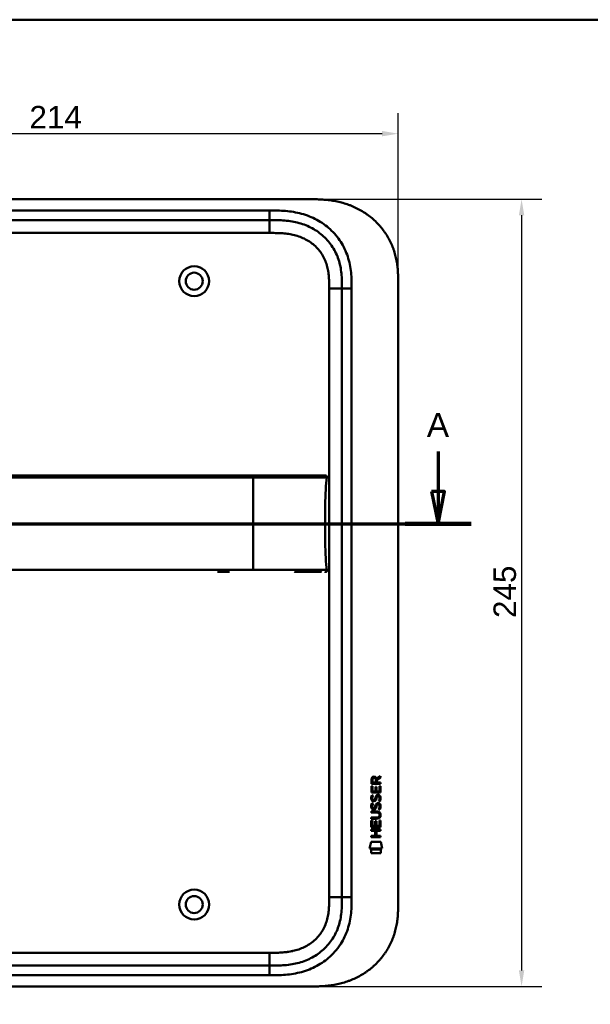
# Model space of a CAD drawing. Header units: millimetres. Extents: x 20 to 833, y 20 to 574.
# Tile 8 of 23: x 198 to 375, y 268 to 574. Entities that reach past the tile are written whole.
import ezdxf

# ---------------------------------------------------------------- set-up
doc = ezdxf.new("R2010")
doc.units = ezdxf.units.MM
doc.header["$LTSCALE"] = 2
for name, color, linetype, lineweight in [('Bemaßungen(DIN)', 7, 'Continuous', 25), ('Schnittansichtslinien(DIN)', 7, 'Continuous', 70), ('Sichtbare Kanten(DIN)', 7, 'Continuous', 50), ('Sichtbare tangentiale Kanten(DIN)', 7, 'Continuous', 50), ('Skizziergeometrie(DIN)', 7, 'Continuous', 50)]:
    doc.layers.add(name, color=color, linetype=linetype, lineweight=lineweight)
doc.styles.add('Aktuell-DINGroßer Text', font='arial.ttf')
doc.styles.add('STANDARD-DIN~0', font='arial.ttf')
doc.dimstyles.new('CAD-LAN', dxfattribs={"dimscale": 2, "dimtxt": 3.5, "dimasz": 2.5, "dimexe": 3.175, "dimexo": 0, "dimgap": 0.8, "dimtad": 1, "dimrnd": 1e-08, "dimtxsty": 'STANDARD-DIN~0', "dimcen": 0.09, "dimdle": 10, "dimclrd": 250, "dimclre": 250, "dimclrt": 250, "dimadec": 0, "dimazin": 2, "dimtfac": 1, "dimtmove": 0, "dimatfit": 3, "dimfxl": 1, "dimtolj": 1, "dimtzin": 0, "dimlwd": 25, "dimlwe": 25, "dimarcsym": 0})

# ---------------------------------------------------------------- blocks, each defined once
blk = doc.blocks.new('Ränder Standardrahmen')
at = {"layer": 'Skizziergeometrie(DIN)', "flags": 128}
blk.add_lwpolyline([(10, 10), (10, 287), (410, 287), (410, 10), (10, 10)], dxfattribs=at)
blk = doc.blocks.new('*D19')
at = {"layer": 'Bemaßungen(DIN)', "color": 250, "linetype": 'Continuous', "lineweight": 25, "true_color": 0x3f3f3f, "transparency": 16777216}
for p, q in [((288.38, 518.12), (360.17, 518.12)), ((353.82, 513.12), (353.82, 278.12)), ((129.46, 273.12), (360.17, 273.12))]:
    blk.add_line(p, q, dxfattribs=at)
at = {"layer": 'Bemaßungen(DIN)', "color": 250, "linetype": 'Continuous', "true_color": 0x3f3f3f, "transparency": 16777216}
for points in [[(352.99, 513.12), (354.66, 513.12), (353.82, 518.12)], [(352.99, 278.12), (354.66, 278.12), (353.82, 273.12)]]:
    blk.add_solid(points, dxfattribs=at)
at = {"layer": 'Defpoints', "color": 0, "linetype": 'Continuous', "transparency": 16777216}
for p in [(288.38, 518.12), (129.46, 273.12), (353.82, 273.12)]:
    blk.add_point(p, dxfattribs=at)
at = {"layer": 'Bemaßungen(DIN)', "color": 250, "linetype": 'Continuous', "lineweight": 25, "true_color": 0x3f3f3f, "transparency": 16777216, "insert": (345.07, 387.8), "char_height": 7, "attachment_point": 1, "rotation": 90, "style": 'STANDARD-DIN~0'}
blk.add_mtext('\\A1;245', dxfattribs=at)
blk = doc.blocks.new('*D20')
at = {"layer": 'Bemaßungen(DIN)', "color": 250, "linetype": 'Continuous', "lineweight": 25, "true_color": 0x3f3f3f, "transparency": 16777216}
for p, q in [((101.42, 491.34), (101.42, 544.88)), ((315.42, 491.34), (315.42, 544.88)), ((310.42, 538.53), (106.42, 538.53))]:
    blk.add_line(p, q, dxfattribs=at)
at = {"layer": 'Bemaßungen(DIN)', "color": 250, "linetype": 'Continuous', "true_color": 0x3f3f3f, "transparency": 16777216}
for points in [[(106.42, 539.37), (106.42, 537.7), (101.42, 538.53)], [(310.42, 539.37), (310.42, 537.7), (315.42, 538.53)]]:
    blk.add_solid(points, dxfattribs=at)
at = {"layer": 'Defpoints', "color": 0, "linetype": 'Continuous', "transparency": 16777216}
for p in [(101.42, 538.53), (101.42, 491.34), (315.42, 491.34)]:
    blk.add_point(p, dxfattribs=at)
at = {"layer": 'Bemaßungen(DIN)', "color": 250, "linetype": 'Continuous', "lineweight": 25, "true_color": 0x3f3f3f, "transparency": 16777216, "insert": (200.64, 547.16), "char_height": 7, "attachment_point": 1, "style": 'STANDARD-DIN~0'}
blk.add_mtext('\\A1;214', dxfattribs=at)
blk = doc.blocks.new('2DTransSchnitt0')
at = {"layer": 'Schnittansichtslinien(DIN)', "linetype": 'Continuous'}
for p, q in [((36.84, 219.82), (36.84, 213.57)), ((163.91, 219.82), (163.91, 213.57)), ((35.84, 213.57), (36.84, 208.57)), ((37.84, 213.57), (35.84, 213.57)), ((36.84, 213.57), (36.84, 208.57)), ((36.84, 208.57), (37.84, 213.57)), ((162.91, 213.57), (163.91, 208.57)), ((164.91, 213.57), (162.91, 213.57)), ((163.91, 213.57), (163.91, 208.57)), ((163.91, 208.57), (164.91, 213.57)), ((31.7, 208.57), (169.06, 208.57))]:
    blk.add_line(p, q, dxfattribs=at)
at = {"layer": 'Schnittansichtslinien(DIN)', "linetype": 'Continuous', "lineweight": 140}
for p, q in [((31.7, 208.57), (41.98, 208.57)), ((158.77, 208.57), (169.06, 208.57))]:
    blk.add_line(p, q, dxfattribs=at)
at = {"layer": 'Schnittansichtslinien(DIN)', "linetype": 'Continuous', "flags": 128}
for points in [[(35.84, 213.57), (36.84, 208.57), (37.84, 213.57), (35.84, 213.57)], [(162.91, 213.57), (163.91, 208.57), (164.91, 213.57), (162.91, 213.57)]]:
    blk.add_lwpolyline(points, dxfattribs=at)
at = {"layer": 'Schnittansichtslinien(DIN)'}
for points in [[(35.84, 213.57), (36.84, 208.57), (37.84, 213.57), (35.84, 213.57)], [(162.91, 213.57), (163.91, 208.57), (164.91, 213.57), (162.91, 213.57)]]:
    blk.add_solid(points, dxfattribs=at)
at = {"layer": 'Schnittansichtslinien(DIN)', "char_height": 3.73, "attachment_point": 7, "style": 'Aktuell-DINGroßer Text'}
for insert in [(35.09, 222.07), (162.16, 222.07)]:
    blk.add_mtext('A', dxfattribs=dict(at, insert=insert))

msp = doc.modelspace()

# ---------------------------------------------------------------- linework, layer by layer
at = {"layer": 'Sichtbare Kanten(DIN)'}
for p, q in [((288.381, 518.123), (129.458, 518.123)), ((275.381, 511.623), (130.458, 511.623)), ((297.919, 300.907), (297.919, 490.338)), ((315.419, 491.338), (315.419, 299.907)), ((262.887, 402.135), (259.134, 402.135)), ((307.06, 336.209), (307.062, 337.523)), ((307.411, 337.479), (307.41, 336.591)), ((308.427, 336.59), (308.428, 337.478)), ((308.725, 337.839), (309.92, 338.629)), ((308.778, 337.44), (308.777, 336.59)), ((309.92, 338.195), (308.778, 337.44)), ((309.92, 338.629), (309.92, 338.195)), ((307.058, 333.479), (307.059, 335.483)), ((307.059, 335.483), (307.408, 335.483)), ((309.918, 336.207), (307.06, 336.209)), ((307.408, 335.483), (307.406, 333.856)), ((307.41, 336.591), (308.427, 336.59)), ((308.301, 333.855), (308.302, 335.302)), ((308.302, 335.302), (308.651, 335.302)), ((308.651, 335.302), (308.65, 333.855)), ((308.777, 336.59), (309.919, 336.589)), ((309.568, 333.854), (309.569, 335.501)), ((309.569, 335.501), (309.918, 335.501)), ((309.918, 335.501), (309.916, 333.477)), ((309.919, 336.589), (309.918, 336.207)), ((309.916, 333.477), (307.058, 333.479)), ((307.23, 332.705), (307.568, 332.605)), ((307.406, 333.856), (308.301, 333.855)), ((307.426, 331.374), (307.433, 331.356)), ((308.11, 331.276), (308.121, 331.293)), ((308.65, 333.855), (309.568, 333.854)), ((309.158, 332.402), (309.146, 332.402)), ((307.227, 330.159), (307.566, 330.058)), ((307.424, 328.827), (307.431, 328.81)), ((308.108, 328.729), (308.119, 328.746)), ((309.156, 329.856), (309.144, 329.856)), ((307.051, 325.694), (308.721, 325.693)), ((307.051, 325.317), (307.051, 325.694)), ((308.697, 325.315), (307.051, 325.317)), ((307.053, 327.629), (308.699, 327.627)), ((307.053, 327.252), (307.053, 327.629)), ((308.722, 327.25), (307.053, 327.252)), ((309.602, 326.465), (309.602, 326.475)), ((307.047, 321.571), (307.047, 321.948)), ((307.047, 321.948), (309.906, 321.946)), ((307.049, 322.741), (307.051, 324.746)), ((309.908, 322.739), (307.049, 322.741)), ((307.051, 324.746), (307.399, 324.745)), ((307.399, 324.745), (307.398, 323.118)), ((307.398, 323.118), (308.293, 323.118)), ((308.293, 323.118), (308.294, 324.564)), ((308.294, 324.564), (308.642, 324.564)), ((308.642, 324.564), (308.641, 323.117)), ((308.641, 323.117), (309.56, 323.117)), ((309.56, 323.117), (309.561, 324.764)), ((309.561, 324.764), (309.909, 324.763)), ((309.906, 321.946), (309.906, 321.569)), ((309.909, 324.763), (309.908, 322.739)), ((307.045, 319.636), (307.046, 320.013)), ((309.904, 319.634), (307.045, 319.636)), ((307.046, 320.013), (308.289, 320.012)), ((308.29, 321.57), (307.047, 321.571)), ((308.289, 320.012), (308.29, 321.57)), ((308.646, 321.57), (308.645, 320.012)), ((308.645, 320.012), (309.904, 320.011)), ((309.906, 321.569), (308.646, 321.57)), ((309.904, 320.011), (309.904, 319.634)), ((306.514, 316.059), (306.973, 318.192)), ((310.429, 316.056), (306.514, 316.059)), ((306.973, 318.192), (309.98, 318.19)), ((306.973, 314.631), (306.974, 315.773)), ((306.974, 315.773), (309.971, 315.771)), ((309.971, 315.771), (309.97, 314.629)), ((309.98, 318.19), (310.429, 316.056)), ((309.97, 314.629), (306.973, 314.631)), ((130.458, 279.623), (275.381, 279.623)), ((129.458, 273.123), (288.381, 273.123))]:
    msp.add_line(p, q, dxfattribs=at)
for centre, radius in [((251.919, 492.623), 4.65), ((251.919, 492.623), 2.65), ((251.919, 298.623), 4.65), ((251.919, 298.623), 2.65)]:
    msp.add_circle(centre, radius, dxfattribs=at)
for centre, major_axis, ratio, start_param, end_param in [((308.589, 336.706), (0.976, -1.274), 0.5180415, 2.7627686, 3.7355131), ((307.196, 336.625), (1.242, 1.64), 0.5994938, 5.878165, 6.7089725), ((308.692, 334.484), (1.103, 3.296), 0.2312948, 2.8124619, 2.8734213), ((308.171, 332.168), (0.574, 1.004), 0.5438409, 2.7534304, 3.2137241), ((308.051, 331.3), (0.098, 0.139), 0.3641716, 4.4844927, 4.7925708), ((308.498, 330.715), (0.839, 1.642), 0.4591024, 5.9761877, 6.4975755), ((308.776, 332.185), (1.192, 3.54), 0.2215161, 2.8263053, 2.8854462), ((308.177, 329.63), (0.583, 1.012), 0.541605, 2.7569093, 3.2147406), ((308.049, 328.754), (0.098, 0.139), 0.3641716, 4.4844927, 4.7925708), ((308.498, 328.171), (0.838, 1.64), 0.4594521, 5.9760112, 6.497704), ((304.882, 329.998), (4.808, -4.323), 0.3742014, 5.888113, 6.6064523), ((304.878, 322.953), (4.814, 4.313), 0.3742661, 5.9599282, 6.6783921), ((286.169, 346.302), (23.266, -20.361), 0.1371339, 6.127502, 6.402435)]:
    msp.add_ellipse(centre, major_axis=major_axis, ratio=ratio, start_param=start_param, end_param=end_param, dxfattribs=at)
for points, knots in [([(315.419, 491.338), (315.42, 491.893), (315.419, 493.009), (315.386, 494.424), (315.309, 495.85), (315.205, 496.998), (315.01, 498.438), (314.796, 499.59), (314.447, 501.023), (314.101, 502.162), (313.581, 503.567), (313.093, 504.673), (312.395, 506.023), (311.766, 507.074), (310.894, 508.344), (310.13, 509.321), (309.098, 510.485), (308.213, 511.368), (307.039, 512.405), (306.049, 513.177), (304.757, 514.066), (303.682, 514.715), (302.297, 515.443), (301.16, 515.959), (299.709, 516.52), (298.529, 516.901), (297.04, 517.296), (295.839, 517.548), (294.335, 517.79), (293.132, 517.929), (291.634, 518.043), (290.145, 518.107), (288.966, 518.12), (288.381, 518.123)], [0.02325842, 0.02325842, 0.02325842, 0.02325842, 0.06395557, 0.10465272, 0.12500129, 0.16569844, 0.18604701, 0.22674416, 0.24709273, 0.28778988, 0.30813845, 0.3488356, 0.36918417, 0.40988132, 0.43022989, 0.47092704, 0.49127561, 0.53197276, 0.55232133, 0.59301848, 0.61336705, 0.6540642, 0.67441277, 0.71510992, 0.73545849, 0.77615564, 0.79650421, 0.83720136, 0.85754993, 0.89824708, 0.91859565, 0.9592928, 0.99998994, 0.99998994, 0.99998994, 0.99998994]), ([(297.919, 490.338), (297.919, 491.138), (297.918, 492.722), (297.787, 495.028), (297.458, 497.246), (296.71, 500.074), (295.151, 503.353), (292.321, 506.695), (288.737, 509.238), (285.303, 510.6), (282.385, 511.238), (280.12, 511.514), (277.783, 511.621), (276.187, 511.623), (275.381, 511.623)], [0, 0, 0, 0, 0.2435013, 0.4870027, 0.730504, 0.9740054, 1.4610081, 1.9480107, 2.4350134, 2.9220161, 3.1655175, 3.4090188, 3.6525201, 3.8960223, 3.8960223, 3.8960223, 3.8960223]), ([(283.148, 432.136), (282.718, 432.136), (282.278, 432.136), (281.828, 432.136), (279.297, 432.136), (276.556, 432.136), (273.815, 432.136), (271.566, 432.136), (269.295, 432.136), (267.025, 432.136), (256.921, 432.136), (246.772, 432.136), (236.649, 432.136), (219.74, 432.136), (202.815, 432.136), (185.902, 432.136), (177.446, 432.136), (168.986, 432.136), (160.528, 432.136), (156.299, 432.136), (152.072, 432.136), (147.843, 432.136), (145.178, 432.136), (142.502, 432.136), (139.856, 432.136), (138.301, 432.136), (136.767, 432.136), (135.221, 432.136), (134.858, 432.136), (134.501, 432.136), (134.129, 432.136)], [4.0756562, 4.0756562, 4.0756562, 4.0756562, 4.2235005, 4.2235005, 4.2235005, 5.0551855, 5.0551855, 5.0551855, 5.7376751, 5.7376751, 5.7376751, 8.7756456, 8.7756456, 8.7756456, 13.8502555, 13.8502555, 13.8502555, 16.3875605, 16.3875605, 16.3875605, 17.6562129, 17.6562129, 17.6562129, 18.4553381, 18.4553381, 18.4553381, 18.9248654, 18.9248654, 18.9248654, 19.0347624, 19.0347624, 19.0347624, 19.0347624]), ([(283.151, 432.136), (283.151, 432.136), (283.151, 432.136), (283.156, 432.136), (283.16, 432.136), (283.172, 432.136), (283.181, 432.136), (283.21, 432.136), (283.232, 432.136), (283.309, 432.136), (283.365, 432.136), (283.721, 432.136), (284.015, 432.136), (284.496, 432.136), (284.686, 432.136), (284.936, 432.136), (284.998, 432.136), (285.07, 432.136), (285.079, 432.136), (285.093, 432.136), (285.097, 432.136), (285.101, 432.136), (285.101, 432.136), (285.101, 432.136)], [0, 0, 0, 0, 0.00002188, 0.00002188, 0.00142246, 0.00142246, 0.0042236, 0.0042236, 0.01131401, 0.01131401, 0.03022206, 0.03022206, 0.1311141, 0.1311141, 0.19835722, 0.19835722, 0.22076699, 0.22076699, 0.22426842, 0.22426842, 0.225669, 0.225669, 0.22569088, 0.22569088, 0.22569088, 0.22569088]), ([(292.624, 432.136), (292.624, 432.136), (292.624, 432.136), (292.624, 432.136), (292.625, 432.135), (292.624, 432.135), (292.624, 432.136), (292.624, 432.137), (292.625, 432.136), (292.626, 432.135), (292.627, 432.134), (292.627, 432.136), (292.627, 432.136), (292.628, 432.136), (292.629, 432.135), (292.63, 432.135), (292.63, 432.135), (292.631, 432.136), (292.631, 432.136), (292.631, 432.136), (292.632, 432.136), (292.632, 432.136), (292.633, 432.135), (292.634, 432.135), (292.635, 432.136), (292.636, 432.136), (292.637, 432.136), (292.638, 432.136), (292.64, 432.135), (292.641, 432.136), (292.642, 432.136), (292.643, 432.136), (292.644, 432.136), (292.645, 432.136), (292.647, 432.136), (292.648, 432.136), (292.649, 432.136), (292.65, 432.136), (292.651, 432.136), (292.653, 432.136), (292.654, 432.136), (292.655, 432.136), (292.656, 432.136), (292.657, 432.136), (292.659, 432.136), (292.66, 432.136), (292.661, 432.136), (292.662, 432.136), (292.664, 432.136), (292.665, 432.136), (292.666, 432.136), (292.668, 432.136), (292.669, 432.136), (292.67, 432.136), (292.672, 432.136), (292.687, 432.136), (292.687, 432.136), (291.837, 432.136), (291.245, 432.136), (290.197, 432.136), (288.687, 432.136), (287.67, 432.136), (286.456, 432.136), (285.093, 432.136)], [0, 0, 0, 0, 0.0025183, 0.0025183, 0.0025183, 0.0949441, 0.0949441, 0.0949441, 0.1873699, 0.1873699, 0.1873699, 0.2797957, 0.2797957, 0.2797957, 0.3722215, 0.3722215, 0.3722215, 0.4184344, 0.4184344, 0.4184344, 0.4646473, 0.4646473, 0.4646473, 0.5570732, 0.5570732, 0.5570732, 0.649499, 0.649499, 0.649499, 0.7419248, 0.7419248, 0.7419248, 0.8343506, 0.8343506, 0.8343506, 0.9267764, 0.9267764, 0.9267764, 1.0192022, 1.0192022, 1.0192022, 1.111628, 1.111628, 1.111628, 1.2040539, 1.2040539, 1.2040539, 1.2964797, 1.2964797, 1.2964797, 1.3889055, 1.3889055, 1.3889055, 1.4813313, 1.4813313, 1.4813313, 2.5715522, 2.5715522, 2.5715522, 3.3314242, 3.3314242, 3.3314242, 3.8432409, 3.8432409, 3.8432409, 3.8432409]), ([(292.636, 432.136), (292.636, 432.136), (292.636, 432.136), (292.639, 432.136), (292.641, 432.136), (292.647, 432.136), (292.651, 432.136), (292.661, 432.136), (292.667, 432.136), (292.679, 432.136), (292.684, 432.136), (292.69, 432.136)], [0, 0, 0, 0, 0.0000178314, 0.0000178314, 0.0007794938, 0.0007794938, 0.0018252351, 0.0018252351, 0.0037615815, 0.0037615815, 0.0056120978, 0.0056120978, 0.0056120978, 0.0056120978]), ([(292.643, 432.136), (292.643, 432.136), (292.643, 432.136), (292.643, 432.136), (292.643, 432.136), (292.644, 432.136), (292.644, 432.136), (292.645, 432.136), (292.645, 432.136), (292.65, 432.136), (292.654, 432.136), (292.666, 432.136), (292.672, 432.136), (292.68, 432.136), (292.681, 432.136), (292.682, 432.136)], [0, 0, 0, 0, 0.0000222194, 0.0000222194, 0.0000666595, 0.0000666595, 0.0001555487, 0.0001555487, 0.000333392, 0.000333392, 0.0016342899, 0.0016342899, 0.0041648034, 0.0041648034, 0.0047801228, 0.0047801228, 0.0047801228, 0.0047801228]), ([(292.65, 432.136), (292.65, 432.136), (292.65, 432.136), (292.65, 432.136), (292.65, 432.136), (292.651, 432.136), (292.651, 432.136), (292.653, 432.136), (292.654, 432.136), (292.656, 432.136), (292.658, 432.136), (292.661, 432.136), (292.662, 432.136), (292.666, 432.136), (292.669, 432.136), (292.672, 432.136), (292.673, 432.136), (292.675, 432.136)], [0, 0, 0, 0, 0.0000111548, 0.0000111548, 0.0000825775, 0.0000825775, 0.0002255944, 0.0002255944, 0.0005124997, 0.0005124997, 0.0010879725, 0.0010879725, 0.0016605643, 0.0016605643, 0.002791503, 0.002791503, 0.0035732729, 0.0035732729, 0.0035732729, 0.0035732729]), ([(292.675, 432.136), (292.675, 432.136), (292.675, 432.136), (292.675, 432.136), (292.676, 432.136), (292.676, 432.136), (292.676, 432.136), (292.677, 432.136), (292.677, 432.136), (292.681, 432.136), (292.682, 432.136), (292.687, 432.136), (292.689, 432.136), (292.695, 432.136), (292.697, 432.136), (292.71, 432.136), (292.713, 432.136), (292.72, 432.135), (292.723, 432.135), (292.729, 432.135), (292.732, 432.135), (292.742, 432.135), (292.75, 432.135), (292.772, 432.135), (292.788, 432.134), (292.865, 432.131), (292.927, 432.125), (293.016, 432.099), (293.045, 432.088), (293.098, 432.057), (293.123, 432.037), (293.164, 431.99), (293.18, 431.963), (293.203, 431.905), (293.21, 431.875), (293.218, 431.814), (293.219, 431.783), (293.216, 431.676), (293.204, 431.6), (293.192, 431.525)], [0, 0, 0, 0, 0.00028677, 0.00028677, 0.00085963, 0.00085963, 0.00200522, 0.00200522, 0.00429634, 0.00429634, 0.02262582, 0.02262582, 0.03179275, 0.03179275, 0.04109082, 0.04109082, 0.04341208, 0.04341208, 0.04456569, 0.04456569, 0.0457191, 0.0457191, 0.04803012, 0.04803012, 0.05262124, 0.05262124, 0.07113734, 0.07113734, 0.08037876, 0.08037876, 0.08967939, 0.08967939, 0.09896721, 0.09896721, 0.10819296, 0.10819296, 0.11738064, 0.11738064, 0.14030941, 0.14030941, 0.14030941, 0.14030941]), ([(292.653, 417.135), (292.653, 420.972), (292.697, 424.786), (292.848, 427.735), (292.925, 429.237), (293.031, 430.518), (293.188, 431.525)], [0, 0, 0, 0, 0.30888536, 0.30888536, 0.30888536, 0.4662495, 0.4662495, 0.4662495, 0.4662495]), ([(292.653, 417.135), (292.653, 413.298), (292.697, 409.484), (292.848, 406.535), (292.925, 405.033), (293.031, 403.752), (293.188, 402.746)], [0, 0, 0, 0, 0.30889062, 0.30889062, 0.30889062, 0.46621578, 0.46621578, 0.46621578, 0.46621578]), ([(290.232, 402.135), (289.717, 402.135), (289.257, 402.135), (288.688, 402.135), (288.688, 402.135), (288.688, 402.135), (288.688, 402.135), (288.687, 402.135), (288.687, 402.135), (288.686, 402.135), (288.685, 402.135), (288.669, 402.135), (288.653, 402.135), (288.616, 402.135), (288.595, 402.135), (288.516, 402.135), (288.458, 402.135), (288.244, 402.135), (288.084, 402.135), (287.864, 402.135), (287.809, 402.135), (286.621, 402.135), (285.269, 402.135), (283.627, 402.135), (283.447, 402.135), (283.231, 402.135), (283.197, 402.135), (283.159, 402.135), (283.156, 402.135), (283.153, 402.135), (283.152, 402.135), (283.152, 402.135), (283.152, 402.135), (283.152, 402.135), (283.151, 402.135), (283.151, 402.135), (283.151, 402.135), (283.151, 402.135)], [0, 0, 0, 0, 0.2888434, 0.2888434, 0.2888555, 0.2888555, 0.2889037, 0.2889037, 0.2890003, 0.2890003, 0.2893864, 0.2893864, 0.2972061, 0.2972061, 0.3076323, 0.3076323, 0.3354365, 0.3354365, 0.409599, 0.409599, 0.4343137, 0.4343137, 0.9352187, 0.9352187, 0.9962242, 0.9962242, 1.0076608, 1.0076608, 1.008733, 1.008733, 1.0088295, 1.0088295, 1.0088778, 1.0088778, 1.0089019, 1.0089019, 1.008914, 1.008914, 1.008914, 1.008914]), ([(291.502, 402.135), (291.502, 402.135), (291.502, 402.135), (291.502, 402.135), (291.502, 402.135), (291.502, 402.135), (291.502, 402.135), (291.501, 402.135), (291.501, 402.135), (291.499, 402.135), (291.498, 402.135), (291.496, 402.135), (291.494, 402.135), (291.474, 402.135), (291.456, 402.135), (291.413, 402.135), (291.387, 402.135), (291.293, 402.135), (291.221, 402.135), (291.044, 402.135), (290.937, 402.135), (290.786, 402.135), (290.748, 402.135), (290.611, 402.135), (290.508, 402.135), (290.362, 402.135), (290.321, 402.135), (290.264, 402.135), (290.248, 402.135), (290.232, 402.135), (290.232, 402.135), (290.232, 402.135), (290.232, 402.135), (290.232, 402.135)], [0, 0, 0, 0, 0.00002838, 0.00002838, 0.00008514, 0.00008514, 0.00019867, 0.00019867, 0.00065277, 0.00065277, 0.00156097, 0.00156097, 0.00328513, 0.00328513, 0.02167639, 0.02167639, 0.04619826, 0.04619826, 0.11159781, 0.11159781, 0.19880871, 0.19880871, 0.22787204, 0.22787204, 0.30054296, 0.30054296, 0.32778981, 0.32778981, 0.33800713, 0.33800713, 0.33824659, 0.33824659, 0.33826078, 0.33826078, 0.33826078, 0.33826078]), ([(292.784, 402.136), (292.758, 402.134), (292.731, 402.134), (292.685, 402.133), (292.664, 402.133), (292.638, 402.134), (292.632, 402.134), (292.626, 402.134), (292.625, 402.134), (292.625, 402.134), (292.625, 402.134), (292.624, 402.134)], [0.159826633, 0.159826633, 0.159826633, 0.159826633, 0.167747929, 0.167747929, 0.174016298, 0.174016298, 0.175896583, 0.175896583, 0.175984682, 0.175984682, 0.176039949, 0.176039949, 0.176039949, 0.176039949]), ([(292.69, 402.135), (292.686, 402.135), (292.682, 402.135), (292.665, 402.135), (292.651, 402.135), (292.637, 402.135), (292.637, 402.135), (292.636, 402.135), (292.636, 402.135), (292.636, 402.135), (292.636, 402.135), (292.636, 402.135)], [0.1063680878, 0.1063680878, 0.1063680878, 0.1063680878, 0.1076624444, 0.1076624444, 0.1118780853, 0.1118780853, 0.1119328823, 0.1119328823, 0.111953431, 0.111953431, 0.1119649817, 0.1119649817, 0.1119649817, 0.1119649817]), ([(292.682, 402.135), (292.677, 402.135), (292.67, 402.135), (292.661, 402.135), (292.658, 402.135), (292.653, 402.135), (292.65, 402.135), (292.646, 402.135), (292.645, 402.135), (292.644, 402.135), (292.643, 402.135), (292.643, 402.135), (292.643, 402.135), (292.643, 402.135), (292.643, 402.135), (292.643, 402.135)], [0.0954974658, 0.0954974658, 0.0954974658, 0.0954974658, 0.0980683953, 0.0980683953, 0.0989366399, 0.0989366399, 0.0997885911, 0.0997885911, 0.1001419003, 0.1001419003, 0.1002300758, 0.1002300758, 0.1002741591, 0.1002741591, 0.1002851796, 0.1002851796, 0.1002851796, 0.1002851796]), ([(293.192, 402.746), (293.208, 402.643), (293.227, 402.538), (293.212, 402.409), (293.207, 402.382), (293.192, 402.337), (293.184, 402.317), (293.163, 402.28), (293.15, 402.263), (293.121, 402.233), (293.105, 402.22), (293.053, 402.185), (293.012, 402.169), (292.931, 402.148), (292.89, 402.143), (292.83, 402.138), (292.811, 402.137), (292.778, 402.136), (292.763, 402.135), (292.745, 402.135), (292.74, 402.135), (292.73, 402.135), (292.726, 402.135), (292.719, 402.135), (292.716, 402.135), (292.703, 402.135), (292.7, 402.135), (292.691, 402.135), (292.688, 402.135), (292.683, 402.135), (292.681, 402.135), (292.677, 402.135), (292.677, 402.135), (292.676, 402.135), (292.676, 402.135), (292.675, 402.135), (292.675, 402.135), (292.675, 402.135), (292.674, 402.135), (292.674, 402.135)], [0, 0, 0, 0, 0.0311277, 0.0311277, 0.03911556, 0.03911556, 0.04551701, 0.04551701, 0.05176502, 0.05176502, 0.05801202, 0.05801202, 0.07063282, 0.07063282, 0.08310354, 0.08310354, 0.08876398, 0.08876398, 0.09302208, 0.09302208, 0.0945824, 0.0945824, 0.09615429, 0.09615429, 0.09772199, 0.09772199, 0.10409523, 0.10409523, 0.11652864, 0.11652864, 0.13514677, 0.13514677, 0.13863752, 0.13863752, 0.14018957, 0.14018957, 0.14028665, 0.14028665, 0.14033603, 0.14033603, 0.14033603, 0.14033603]), ([(309.602, 326.475), (309.602, 326.522), (309.6, 326.568), (309.584, 326.704), (309.561, 326.791), (309.487, 326.942), (309.441, 327.003), (309.321, 327.109), (309.25, 327.149), (309.033, 327.233), (308.873, 327.25), (308.722, 327.25)], [0, 0, 0, 0, 0.01400423, 0.01400423, 0.0408947, 0.0408947, 0.06439039, 0.06439039, 0.08887549, 0.08887549, 0.13413559, 0.13413559, 0.13413559, 0.13413559]), ([(275.381, 279.623), (276.187, 279.623), (277.783, 279.624), (280.12, 279.731), (282.385, 280.008), (285.303, 280.645), (288.737, 282.007), (292.321, 284.55), (295.151, 287.893), (296.71, 291.171), (297.458, 294), (297.787, 296.217), (297.918, 298.523), (297.919, 300.107), (297.919, 300.907)], [59.6158828, 59.6158828, 59.6158828, 59.6158828, 59.8593849, 60.1028861, 60.3463874, 60.5898887, 61.0768912, 61.5638938, 62.0508963, 62.5378989, 62.7814001, 63.0249014, 63.2684027, 63.5119054, 63.5119054, 63.5119054, 63.5119054]), ([(288.381, 273.123), (288.966, 273.125), (290.145, 273.138), (291.634, 273.202), (293.132, 273.317), (294.335, 273.455), (295.839, 273.697), (297.04, 273.949), (298.529, 274.344), (299.709, 274.725), (301.16, 275.286), (302.297, 275.802), (303.682, 276.531), (304.757, 277.179), (306.049, 278.068), (307.039, 278.841), (308.213, 279.877), (309.098, 280.76), (310.13, 281.925), (310.894, 282.901), (311.766, 284.171), (312.395, 285.223), (313.093, 286.573), (313.581, 287.678), (314.101, 289.083), (314.447, 290.222), (314.796, 291.656), (315.01, 292.808), (315.205, 294.247), (315.309, 295.395), (315.386, 296.822), (315.419, 298.236), (315.42, 299.353), (315.419, 299.907)], [0.00000689, 0.00000689, 0.00000689, 0.00000689, 0.0407043, 0.08140172, 0.10175042, 0.14244784, 0.16279654, 0.20349396, 0.22384266, 0.26454008, 0.28488878, 0.3255862, 0.3459349, 0.38663232, 0.40698102, 0.44767844, 0.46802714, 0.50872456, 0.52907326, 0.56977068, 0.59011938, 0.6308168, 0.6511655, 0.69186291, 0.71221162, 0.75290903, 0.77325774, 0.81395515, 0.83430386, 0.87500127, 0.89534998, 0.93604739, 0.97674481, 0.97674481, 0.97674481, 0.97674481])]:
    msp.add_open_spline(points, degree=3, knots=knots, dxfattribs=at)
for points in [[(292.624, 432.136), (292.624, 432.136), (292.624, 432.136), (292.624, 432.136)], [(292.624, 432.136), (292.625, 432.136), (292.626, 432.136), (292.627, 432.136)], [(292.628, 432.136), (292.649, 432.136), (292.671, 432.136), (292.694, 432.136)], [(307.062, 337.523), (307.076, 337.964), (307.308, 338.426), (307.921, 338.426)], [(308.428, 337.478), (308.428, 337.751), (308.341, 338.077), (307.926, 338.077)], [(307.106, 331.227), (307.015, 331.468), (306.986, 331.701), (307.028, 332.029)], [(307.028, 332.029), (307.046, 332.168), (307.088, 332.375), (307.159, 332.548)], [(307.665, 330.766), (307.442, 330.799), (307.212, 330.944), (307.106, 331.227)], [(307.159, 332.548), (307.178, 332.598), (307.229, 332.705), (307.23, 332.705)], [(307.413, 332.14), (307.349, 331.888), (307.343, 331.664), (307.401, 331.448)], [(307.568, 332.605), (307.568, 332.605), (307.448, 332.278), (307.413, 332.14)], [(307.638, 331.144), (307.785, 331.084), (307.973, 331.119), (308.079, 331.234)], [(308.448, 331.118), (308.332, 330.908), (308.137, 330.749), (307.82, 330.753)], [(308.121, 331.293), (308.189, 331.402), (308.246, 331.566), (308.301, 331.811)], [(308.301, 331.811), (308.385, 332.179), (308.487, 332.39), (308.629, 332.558)], [(308.64, 331.661), (308.586, 331.421), (308.524, 331.256), (308.448, 331.118)], [(308.629, 332.558), (308.722, 332.668), (308.852, 332.74), (309.031, 332.764)], [(308.689, 331.859), (308.682, 331.829), (308.641, 331.663), (308.64, 331.661)], [(308.875, 332.284), (308.804, 332.196), (308.744, 332.058), (308.689, 331.859)], [(309.146, 332.402), (309.025, 332.402), (308.949, 332.37), (308.875, 332.284)], [(309.031, 332.764), (309.319, 332.803), (309.602, 332.702), (309.795, 332.386)], [(309.35, 330.819), (309.35, 330.82), (309.505, 331.074), (309.564, 331.358)], [(309.564, 331.358), (309.633, 331.691), (309.633, 331.967), (309.526, 332.165)], [(309.944, 331.451), (309.914, 331.12), (309.756, 330.79), (309.719, 330.733)], [(309.795, 332.386), (309.905, 332.205), (309.959, 331.986), (309.959, 331.717)], [(309.959, 331.717), (309.959, 331.632), (309.952, 331.546), (309.944, 331.451)], [(307.104, 328.68), (307.013, 328.921), (306.984, 329.154), (307.026, 329.483)], [(307.026, 329.483), (307.044, 329.622), (307.086, 329.829), (307.156, 330.002)], [(307.663, 328.22), (307.44, 328.253), (307.21, 328.398), (307.104, 328.68)], [(307.156, 330.002), (307.176, 330.051), (307.227, 330.159), (307.227, 330.159)], [(307.411, 329.594), (307.347, 329.341), (307.341, 329.117), (307.399, 328.901)], [(307.566, 330.058), (307.566, 330.058), (307.446, 329.732), (307.411, 329.594)], [(307.636, 328.597), (307.783, 328.537), (307.971, 328.573), (308.077, 328.688)], [(307.818, 328.207), (307.717, 328.208), (307.696, 328.215), (307.663, 328.22)], [(307.82, 330.753), (307.719, 330.755), (307.698, 330.761), (307.665, 330.766)], [(308.446, 328.571), (308.33, 328.362), (308.135, 328.203), (307.818, 328.207)], [(308.119, 328.746), (308.187, 328.856), (308.244, 329.019), (308.299, 329.265)], [(308.299, 329.265), (308.383, 329.632), (308.485, 329.844), (308.627, 330.011)], [(308.638, 329.114), (308.584, 328.874), (308.522, 328.709), (308.446, 328.571)], [(308.627, 330.011), (308.719, 330.121), (308.85, 330.194), (309.029, 330.218)], [(308.687, 329.313), (308.679, 329.283), (308.639, 329.116), (308.638, 329.114)], [(308.873, 329.738), (308.802, 329.649), (308.742, 329.511), (308.687, 329.313)], [(309.144, 329.856), (309.023, 329.856), (308.947, 329.823), (308.873, 329.738)], [(309.029, 330.218), (309.317, 330.256), (309.6, 330.156), (309.793, 329.839)], [(309.348, 328.273), (309.348, 328.273), (309.503, 328.527), (309.562, 328.812)], [(309.717, 328.186), (309.696, 328.191), (309.348, 328.273), (309.348, 328.273)], [(309.719, 330.733), (309.698, 330.737), (309.35, 330.819), (309.35, 330.819)], [(309.562, 328.812), (309.631, 329.145), (309.63, 329.421), (309.524, 329.618)], [(309.941, 328.905), (309.912, 328.573), (309.754, 328.244), (309.717, 328.186)], [(309.793, 329.839), (309.903, 329.659), (309.957, 329.44), (309.957, 329.17)], [(309.957, 329.17), (309.957, 329.085), (309.95, 328.999), (309.941, 328.905)]]:
    msp.add_open_spline(points, degree=3, dxfattribs=at)
msp.add_rational_spline([(293.188, 431.525), (293.188, 431.525), (293.188, 431.525), (293.188, 431.525), (293.191, 431.525), (293.192, 431.525), (293.192, 431.525)], [1, 1, 1, 1, 1.08010035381, 1.12345159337, 1.13005371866], degree=3, knots=[0, 0, 0, 0, 0.00567203, 0.00567203, 0.00567203, 0.11634103, 0.11634103, 0.11634103, 0.11634103], dxfattribs=at)
at = {"layer": 'Sichtbare tangentiale Kanten(DIN)'}
for p, q in [((130.458, 514.623), (275.381, 514.623)), ((275.381, 511.623), (275.381, 514.623)), ((275.381, 507.623), (275.381, 511.623)), ((275.381, 507.623), (130.457, 507.623)), ((293.919, 300.907), (293.919, 490.338)), ((293.919, 490.338), (297.919, 490.338)), ((300.919, 490.338), (297.919, 490.338)), ((300.919, 490.338), (300.919, 300.907)), ((142.851, 417.135), (270.325, 417.135)), ((293.919, 300.907), (297.919, 300.907)), ((297.919, 300.907), (300.919, 300.907)), ((130.457, 283.623), (275.381, 283.623)), ((275.381, 283.623), (275.381, 279.623)), ((275.381, 279.623), (275.381, 276.623)), ((275.381, 276.623), (130.458, 276.623))]:
    msp.add_line(p, q, dxfattribs=at)
for points, knots in [([(275.381, 514.623), (276.187, 514.623), (277.834, 514.622), (280.357, 514.508), (282.879, 514.201), (286.196, 513.479), (290.175, 511.904), (294.366, 508.933), (297.699, 505.001), (299.537, 501.132), (300.404, 497.842), (300.778, 495.319), (300.918, 492.785), (300.919, 491.138), (300.919, 490.338)], [0, 0, 0, 0, 0.2435028, 0.4870041, 0.7305055, 0.9740068, 1.4610095, 1.9480122, 2.4350149, 2.9220176, 3.1655189, 3.4090202, 3.6525216, 3.8960229, 3.8960229, 3.8960229, 3.8960229]), ([(293.919, 490.338), (293.919, 490.574), (293.919, 490.809), (293.919, 491.044), (293.919, 491.188), (293.918, 491.332), (293.917, 491.476), (293.916, 491.547), (293.916, 491.619), (293.915, 491.691), (293.914, 491.835), (293.911, 491.979), (293.909, 492.122), (293.908, 492.199), (293.906, 492.275), (293.904, 492.351), (293.903, 492.427), (293.901, 492.503), (293.899, 492.579), (293.894, 492.732), (293.889, 492.884), (293.883, 493.042), (293.87, 493.35), (293.854, 493.644), (293.832, 493.949), (293.831, 493.957), (293.831, 493.964), (293.83, 493.972), (293.785, 494.588), (293.719, 495.177), (293.622, 495.766), (293.621, 495.775), (293.619, 495.784), (293.618, 495.793), (293.52, 496.387), (293.391, 496.974), (293.225, 497.552), (293.224, 497.556), (293.223, 497.56), (293.221, 497.565), (293.052, 498.153), (292.842, 498.736), (292.595, 499.295), (292.346, 499.86), (292.053, 500.414), (291.724, 500.938), (291.392, 501.466), (291.019, 501.974), (290.615, 502.449), (290.21, 502.925), (289.766, 503.376), (289.296, 503.79), (288.828, 504.202), (288.329, 504.584), (287.809, 504.929), (287.289, 505.273), (286.744, 505.584), (286.185, 505.856), (285.626, 506.129), (285.045, 506.367), (284.459, 506.569), (284.455, 506.57), (284.452, 506.571), (284.449, 506.572), (283.869, 506.77), (283.273, 506.936), (282.673, 507.071), (282.668, 507.072), (282.663, 507.073), (282.657, 507.074), (282.068, 507.206), (281.476, 507.307), (280.875, 507.384), (280.866, 507.385), (280.857, 507.386), (280.848, 507.387), (280.255, 507.463), (279.667, 507.515), (279.049, 507.551), (279.042, 507.552), (279.034, 507.552), (279.027, 507.552), (278.722, 507.57), (278.427, 507.583), (278.126, 507.593), (277.816, 507.603), (277.508, 507.61), (277.2, 507.614), (276.591, 507.623), (275.986, 507.623), (275.381, 507.623)], [0, 0, 0, 0, 0.0706021, 0.0706021, 0.0706021, 0.1137345, 0.1137345, 0.1137345, 0.1353008, 0.1353008, 0.1353008, 0.1784332, 0.1784332, 0.1784332, 0.2012935, 0.2012935, 0.2012935, 0.2241537, 0.2241537, 0.2241537, 0.2698741, 0.2698741, 0.2698741, 0.3591194, 0.3591194, 0.3591194, 0.3613149, 0.3613149, 0.3613149, 0.5416681, 0.5416681, 0.5416681, 0.544386, 0.544386, 0.544386, 0.7261845, 0.7261845, 0.7261845, 0.7275109, 0.7275109, 0.7275109, 0.9125996, 0.9125996, 0.9125996, 1.0994646, 1.0994646, 1.0994646, 1.2874424, 1.2874424, 1.2874424, 1.4758528, 1.4758528, 1.4758528, 1.6636517, 1.6636517, 1.6636517, 1.8511233, 1.8511233, 1.8511233, 2.0385317, 2.0385317, 2.0385317, 2.0396163, 2.0396163, 2.0396163, 2.2247423, 2.2247423, 2.2247423, 2.2263922, 2.2263922, 2.2263922, 2.408543, 2.408543, 2.408543, 2.4113526, 2.4113526, 2.4113526, 2.5914161, 2.5914161, 2.5914161, 2.5935787, 2.5935787, 2.5935787, 2.6828378, 2.6828378, 2.6828378, 2.7746209, 2.7746209, 2.7746209, 2.9561272, 2.9561272, 2.9561272, 2.9561272]), ([(238.457, 431.525), (219.878, 431.525), (201.284, 431.525), (182.709, 431.525), (170.574, 431.525), (158.441, 431.525), (146.306, 431.525), (145.155, 431.525), (144.003, 431.525), (142.851, 431.525)], [3.1867877, 3.1867877, 3.1867877, 3.1867877, 8.7605377, 8.7605377, 8.7605377, 12.4019194, 12.4019194, 12.4019194, 12.7474629, 12.7474629, 12.7474629, 12.7474629]), ([(270.325, 431.525), (268.997, 431.525), (267.669, 431.525), (266.341, 431.525), (265.791, 431.525), (265.242, 431.525), (264.693, 431.525), (263.916, 431.525), (263.138, 431.525), (262.361, 431.525), (261.95, 431.525), (261.539, 431.525), (261.128, 431.525), (260.211, 431.525), (259.294, 431.525), (258.376, 431.525), (251.737, 431.525), (245.097, 431.524), (238.457, 431.525)], [0, 0, 0, 0, 0.3984127, 0.3984127, 0.3984127, 0.5574675, 0.5574675, 0.5574675, 0.7963662, 0.7963662, 0.7963662, 0.9134321, 0.9134321, 0.9134321, 1.1948615, 1.1948615, 1.1948615, 3.1867877, 3.1867877, 3.1867877, 3.1867877]), ([(270.325, 417.135), (271.395, 417.135), (272.465, 417.135), (273.607, 417.135), (274.749, 417.135), (275.752, 417.135), (276.615, 417.135), (278.342, 417.135), (279.747, 417.135), (281.07, 417.135), (286.361, 417.135), (289.984, 417.135), (291.598, 417.135), (292.001, 417.135), (292.284, 417.135), (292.459, 417.135), (292.546, 417.135), (292.608, 417.135), (292.636, 417.135), (292.664, 417.135), (292.658, 417.135), (292.653, 417.135)], [0, 0, 0, 0, 0.2406476, 0.2406476, 0.2406476, 0.4812952, 0.4812952, 0.4812952, 0.9625904, 0.9625904, 0.9625904, 2.8877711, 2.8877711, 2.8877711, 3.3690663, 3.3690663, 3.3690663, 3.6097139, 3.6097139, 3.6097139, 3.8503615, 3.8503615, 3.8503615, 3.8503615]), ([(238.457, 402.746), (211.9, 402.746), (185.342, 402.746), (158.785, 402.746), (157.407, 402.746), (156.029, 402.746), (154.651, 402.746), (153.373, 402.746), (152.096, 402.746), (150.818, 402.746), (148.163, 402.746), (145.507, 402.746), (142.851, 402.746)], [3.18679, 3.18679, 3.18679, 3.18679, 11.1540994, 11.1540994, 11.1540994, 11.5711487, 11.5711487, 11.5711487, 11.9507559, 11.9507559, 11.9507559, 12.7474629, 12.7474629, 12.7474629, 12.7474629]), ([(270.325, 402.746), (268.997, 402.746), (267.669, 402.746), (266.341, 402.746), (265.789, 402.746), (265.237, 402.746), (264.684, 402.746), (263.91, 402.746), (263.136, 402.746), (262.361, 402.746), (261.949, 402.746), (261.537, 402.746), (261.125, 402.746), (260.209, 402.746), (259.292, 402.746), (258.376, 402.746), (251.737, 402.746), (245.097, 402.746), (238.457, 402.746)], [0, 0, 0, 0, 0.3984119, 0.3984119, 0.3984119, 0.558361, 0.558361, 0.558361, 0.7963648, 0.7963648, 0.7963648, 0.9137852, 0.9137852, 0.9137852, 1.1948602, 1.1948602, 1.1948602, 3.18679, 3.18679, 3.18679, 3.18679]), ([(275.381, 283.623), (275.545, 283.623), (275.708, 283.623), (275.872, 283.623), (276.315, 283.623), (276.757, 283.625), (277.2, 283.631), (277.352, 283.634), (277.504, 283.636), (277.657, 283.64), (277.733, 283.642), (277.809, 283.644), (277.885, 283.646), (277.961, 283.648), (278.037, 283.65), (278.117, 283.653), (278.427, 283.663), (278.721, 283.675), (279.027, 283.693), (279.034, 283.694), (279.042, 283.694), (279.049, 283.694), (279.666, 283.73), (280.254, 283.782), (280.847, 283.858), (280.857, 283.859), (280.866, 283.86), (280.875, 283.862), (281.475, 283.939), (282.067, 284.04), (282.657, 284.171), (282.662, 284.172), (282.668, 284.174), (282.673, 284.175), (283.272, 284.309), (283.869, 284.475), (284.448, 284.673), (284.452, 284.674), (284.455, 284.676), (284.458, 284.677), (285.045, 284.878), (285.626, 285.117), (286.185, 285.389), (286.744, 285.662), (287.289, 285.972), (287.809, 286.317), (288.328, 286.661), (288.827, 287.042), (289.294, 287.454), (289.764, 287.868), (290.209, 288.32), (290.615, 288.796), (291.019, 289.271), (291.392, 289.779), (291.723, 290.307), (292.053, 290.832), (292.346, 291.386), (292.595, 291.95), (292.842, 292.509), (293.052, 293.092), (293.221, 293.681), (293.222, 293.685), (293.224, 293.689), (293.225, 293.693), (293.391, 294.271), (293.52, 294.859), (293.618, 295.452), (293.619, 295.461), (293.621, 295.47), (293.622, 295.479), (293.719, 296.068), (293.785, 296.657), (293.83, 297.274), (293.831, 297.281), (293.831, 297.289), (293.832, 297.296), (293.854, 297.601), (293.87, 297.895), (293.882, 298.197), (293.895, 298.507), (293.903, 298.815), (293.909, 299.123), (293.92, 299.72), (293.92, 300.314), (293.919, 300.907)], [0, 0, 0, 0, 0.0490861, 0.0490861, 0.0490861, 0.1818558, 0.1818558, 0.1818558, 0.2275663, 0.2275663, 0.2275663, 0.2504221, 0.2504221, 0.2504221, 0.2732779, 0.2732779, 0.2732779, 0.3625385, 0.3625385, 0.3625385, 0.364701, 0.364701, 0.364701, 0.5447622, 0.5447622, 0.5447622, 0.5475767, 0.5475767, 0.5475767, 0.7297298, 0.7297298, 0.7297298, 0.7313799, 0.7313799, 0.7313799, 0.9165087, 0.9165087, 0.9165087, 0.9175934, 0.9175934, 0.9175934, 1.1050048, 1.1050048, 1.1050048, 1.2924795, 1.2924795, 1.2924795, 1.479975, 1.479975, 1.479975, 1.6686942, 1.6686942, 1.6686942, 1.8566744, 1.8566744, 1.8566744, 2.0435423, 2.0435423, 2.0435423, 2.2286346, 2.2286346, 2.2286346, 2.2299611, 2.2299611, 2.2299611, 2.4117644, 2.4117644, 2.4117644, 2.4144823, 2.4144823, 2.4144823, 2.594841, 2.594841, 2.594841, 2.5970368, 2.5970368, 2.5970368, 2.6862842, 2.6862842, 2.6862842, 2.7781364, 2.7781364, 2.7781364, 2.9561211, 2.9561211, 2.9561211, 2.9561211]), ([(300.919, 300.907), (300.919, 300.107), (300.918, 298.46), (300.778, 295.927), (300.404, 293.403), (299.537, 290.114), (297.983, 286.842), (296.306, 284.652), (295.607, 283.873)], [59.6158822, 59.6158822, 59.6158822, 59.6158822, 59.8593852, 60.1028865, 60.3463878, 60.589889, 61.0768916, 61.3761038, 61.3761038, 61.3761038, 61.3761038]), ([(295.607, 283.873), (295.169, 283.384), (293.508, 281.704), (290.175, 279.341), (286.196, 277.767), (282.879, 277.044), (280.357, 276.738), (277.834, 276.624), (276.187, 276.623), (275.381, 276.623)], [61.3761038, 61.3761038, 61.3761038, 61.3761038, 61.5638941, 62.0508967, 62.5378992, 62.7814005, 63.0249017, 63.268403, 63.5119057, 63.5119057, 63.5119057, 63.5119057])]:
    msp.add_open_spline(points, degree=3, knots=knots, dxfattribs=at)
for points, weights, knots in [([(293.192, 431.525), (293.192, 431.525), (293.191, 431.525), (293.187, 431.525), (293.179, 431.525), (293.158, 431.525), (293.123, 431.525), (293.071, 431.525), (292.986, 431.525), (292.866, 431.525), (292.785, 431.525), (292.688, 431.525), (292.574, 431.525), (292.233, 431.526), (291.735, 431.526), (291.076, 431.527), (290.721, 431.527), (290.32, 431.527), (289.873, 431.527), (289.419, 431.527), (288.919, 431.528), (288.374, 431.528), (288.301, 431.528), (288.226, 431.528), (288.151, 431.528), (287.671, 431.528), (287.158, 431.528), (286.614, 431.527), (285.987, 431.527), (285.321, 431.527), (284.616, 431.527), (283.918, 431.527), (283.184, 431.527), (282.414, 431.526), (281.669, 431.526), (280.889, 431.526), (280.073, 431.526), (279.791, 431.525), (279.504, 431.525), (279.212, 431.525), (279.1, 431.525), (278.986, 431.525), (278.872, 431.525), (278.478, 431.525), (278.074, 431.525), (277.659, 431.525), (277.264, 431.525), (276.857, 431.525), (276.438, 431.525), (276.044, 431.525), (275.637, 431.525), (275.214, 431.525), (274.823, 431.525), (274.416, 431.525), (273.988, 431.525), (273.604, 431.525), (273.198, 431.525), (272.762, 431.525), (272.396, 431.525), (271.995, 431.525), (271.537, 431.525), (271.245, 431.525), (270.905, 431.525), (270.325, 431.525)], [1.13005371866, 1.13784194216, 1.09449070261, 1, 1.01564352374, 1.01564352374, 1, 1.00924441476, 1.00924441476, 1, 1.00150609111, 1.00150609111, 1, 1.00280370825, 1.00280370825, 1, 0.999526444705, 0.999526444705, 1, 0.999153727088, 0.999153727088, 1, 0.999983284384, 0.999983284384, 1, 0.999331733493, 0.999331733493, 1, 0.999344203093, 0.999344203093, 1, 0.999922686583, 0.999922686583, 1, 1.00094812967, 1.00094812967, 1, 1.00026108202, 1.00026108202, 1, 1.00005099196, 1.00005099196, 1, 1.00084821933, 1.00084821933, 1, 1.00131563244, 1.00131563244, 1, 1.00209471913, 1.00209471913, 1, 1.00365509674, 1.00365509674, 1, 1.00586622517, 1.00586622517, 1, 1.01725442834, 1.01725442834, 1, 1.18725223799, 1.18725223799, 1], [0.116341, 0.116341, 0.116341, 0.116341, 0.2468922, 0.2468922, 0.2468922, 0.4853665, 0.4853665, 0.4853665, 0.7797367, 0.7797367, 0.7797367, 0.9644969, 0.9644969, 0.9644969, 1.4628301, 1.4628301, 1.4628301, 1.7145451, 1.7145451, 1.7145451, 1.9637733, 1.9637733, 1.9637733, 1.9970018, 1.9970018, 1.9970018, 2.2097713, 2.2097713, 2.2097713, 2.4552194, 2.4552194, 2.4552194, 2.7022438, 2.7022438, 2.7022438, 2.9498539, 2.9498539, 2.9498539, 3.0386311, 3.0386311, 3.0386311, 3.0733288, 3.0733288, 3.0733288, 3.1966231, 3.1966231, 3.1966231, 3.3197709, 3.3197709, 3.3197709, 3.4427542, 3.4427542, 3.4427542, 3.5655525, 3.5655525, 3.5655525, 3.688193, 3.688193, 3.688193, 3.8106673, 3.8106673, 3.8106673, 3.931916, 3.931916, 3.931916, 3.931916]), ([(293.192, 402.746), (293.192, 402.746), (293.19, 402.745), (293.187, 402.745), (293.179, 402.745), (293.157, 402.746), (293.122, 402.746), (293.07, 402.746), (292.986, 402.746), (292.866, 402.746), (292.785, 402.745), (292.688, 402.745), (292.574, 402.745), (292.233, 402.745), (291.735, 402.744), (291.076, 402.744), (290.721, 402.744), (290.32, 402.743), (289.872, 402.743), (289.419, 402.743), (288.919, 402.743), (288.374, 402.743), (288.301, 402.743), (288.226, 402.743), (288.151, 402.743), (287.671, 402.743), (287.158, 402.743), (286.614, 402.743), (285.987, 402.743), (285.321, 402.743), (284.616, 402.743), (283.918, 402.744), (283.184, 402.744), (282.414, 402.744), (281.669, 402.744), (280.889, 402.745), (280.072, 402.745), (279.791, 402.745), (279.506, 402.745), (279.215, 402.745), (279.101, 402.745), (278.987, 402.745), (278.872, 402.745), (278.478, 402.745), (278.074, 402.745), (277.659, 402.745), (277.264, 402.745), (276.857, 402.746), (276.438, 402.746), (276.044, 402.746), (275.637, 402.746), (275.214, 402.746), (274.823, 402.746), (274.416, 402.746), (273.988, 402.746), (273.604, 402.746), (273.198, 402.746), (272.762, 402.746), (272.396, 402.746), (271.994, 402.746), (271.537, 402.746), (271.245, 402.746), (270.905, 402.746), (270.325, 402.746)], [1.13005451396, 1.13784212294, 1.09449061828, 1, 1.01564349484, 1.01564349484, 1, 1.00925616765, 1.00925616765, 1, 1.00150118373, 1.00150118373, 1, 1.00280379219, 1.00280379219, 1, 0.999526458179, 0.999526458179, 1, 0.99915374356, 0.99915374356, 1, 0.9999832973, 0.9999832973, 1, 0.99933166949, 0.99933166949, 1, 0.999344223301, 0.999344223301, 1, 0.999922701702, 0.999922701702, 1, 1.00094814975, 1.00094814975, 1, 1.00025925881, 1.00025925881, 1, 1.0000518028, 1.0000518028, 1, 1.00084824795, 1.00084824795, 1, 1.00131558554, 1.00131558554, 1, 1.00209490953, 1.00209490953, 1, 1.00365462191, 1.00365462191, 1, 1.00586740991, 1.00586740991, 1, 1.01725389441, 1.01725389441, 1, 1.18722739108, 1.18722739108, 1], [0.1163416, 0.1163416, 0.1163416, 0.1163416, 0.2468921, 0.2468921, 0.2468921, 0.4853656, 0.4853656, 0.4853656, 0.7799914, 0.7799914, 0.7799914, 0.9644924, 0.9644924, 0.9644924, 1.4628246, 1.4628246, 1.4628246, 1.7145394, 1.7145394, 1.7145394, 1.9637666, 1.9637666, 1.9637666, 1.9969824, 1.9969824, 1.9969824, 2.209763, 2.209763, 2.209763, 2.4552095, 2.4552095, 2.4552095, 2.7022329, 2.7022329, 2.7022329, 2.9498421, 2.9498421, 2.9498421, 3.0383348, 3.0383348, 3.0383348, 3.0733169, 3.0733169, 3.0733169, 3.1966109, 3.1966109, 3.1966109, 3.3197585, 3.3197585, 3.3197585, 3.4427414, 3.4427414, 3.4427414, 3.5655395, 3.5655395, 3.5655395, 3.6881793, 3.6881793, 3.6881793, 3.8106534, 3.8106534, 3.8106534, 3.9319007, 3.9319007, 3.9319007, 3.9319007])]:
    msp.add_rational_spline(points, weights, degree=3, knots=knots, dxfattribs=at)
for points in [[(270.325, 431.525), (270.325, 429.735), (270.325, 427.235), (270.325, 424.085), (270.325, 420.61), (270.325, 417.135)], [(270.325, 402.746), (270.325, 404.535), (270.325, 407.036), (270.325, 410.186), (270.325, 413.66), (270.325, 417.135)]]:
    msp.add_open_spline(points, degree=5, dxfattribs=at)

# ---------------------------------------------------------------- block references
at = {"xscale": 2, "yscale": 2, "zscale": 2}
msp.add_blockref('Ränder Standardrahmen', (0, 0), dxfattribs=at)
at = {"layer": 'Schnittansichtslinien(DIN)', "xscale": 2, "yscale": 2, "zscale": 2}
msp.add_blockref('2DTransSchnitt0', (0, 0), dxfattribs=at)

# ---------------------------------------------------------------- dimensions: what is measured, and where the dimension line sits
at = {"layer": 'Bemaßungen(DIN)', "color": 250, "linetype": 'Continuous', "lineweight": 25, "true_color": 0x3f3f3f}
for base, p1, p2, angle, picture, middle in [((101.419, 538.534), (315.419, 491.338), (101.419, 491.338), 180, '*D20', (208.419, 538.534)), ((353.823, 273.123), (288.381, 518.123), (129.458, 273.123), 90, '*D19', (353.823, 395.623))]:
    dim = msp.add_linear_dim(base=base, p1=p1, p2=p2, angle=angle, dimstyle='CAD-LAN', override={"dimgap": 0.8, "dimdec": 2, "dimtol": 0, "dimlim": 0, "dimtp": 0, "dimtm": 0, "dimtdec": 2, "dimtofl": 0, "dimatfit": 1}, dxfattribs=at)
    dim.commit()
    dim.dimension.update_dxf_attribs({"geometry": picture, "text_midpoint": middle, "dimtype": 160})

doc.saveas('drawing.dxf')
